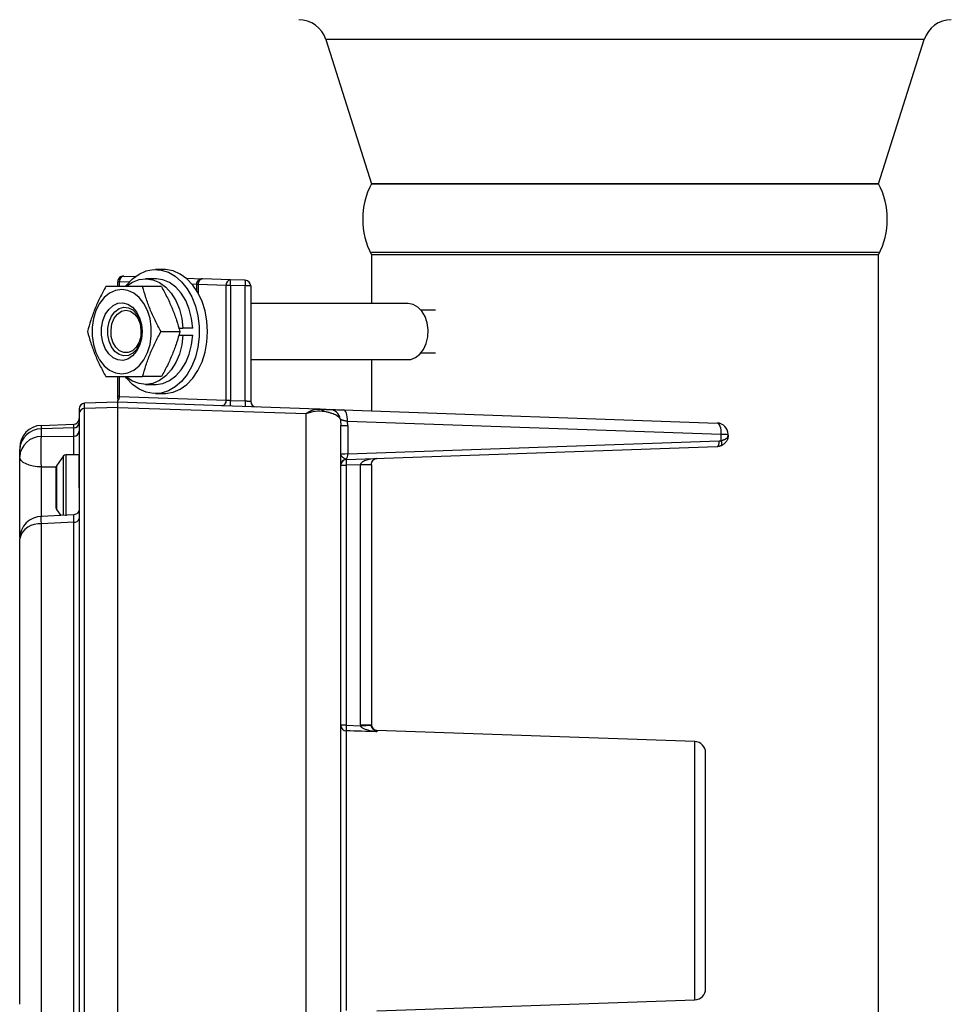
# Model space of a CAD drawing. Header units: inches. Extents: x -3.4 to 19.7, y -7.5 to 23.6.
# Tile 6 of 13: x 13.4 to 18.5, y 4.4 to 9.9. Entities that reach past the tile are written whole.
import ezdxf

# ---------------------------------------------------------------- set-up
doc = ezdxf.new("R2010")
doc.units = ezdxf.units.IN
doc.header["$MEASUREMENT"] = 0

msp = doc.modelspace()

# ---------------------------------------------------------------- linework, layer by layer
at = {"color": 7, "linetype": 'Continuous', "lineweight": 25}
for p, q in [((15.0586, 9.789), (15.3123, 8.9889)), ((18.381, 9.789), (15.0586, 9.789)), ((18.1273, 8.9889), (18.381, 9.789)), ((18.1273, 8.9889), (15.3123, 8.9889)), ((15.3123, 8.9889), (17.715, 8.9889)), ((17.715, 8.9889), (18.1273, 8.9889)), ((18.1273, 8.608), (15.3123, 8.608)), ((15.3123, 8.5952), (15.3123, 8.324)), ((18.1273, 8.5952), (15.3123, 8.5952)), ((18.1273, 2.86), (18.1273, 8.5952)), ((13.9372, 8.4764), (14.0022, 8.4742)), ((14.1597, 8.5125), (14.1138, 8.5125)), ((13.914, 8.4452), (13.9048, 8.4452)), ((13.9048, 8.4185), (13.9048, 8.4452)), ((13.914, 8.4185), (13.914, 8.4452)), ((13.9675, 8.4433), (13.914, 8.4452)), ((14.1465, 8.4185), (14.0422, 8.4185)), ((14.1138, 8.4615), (14.0586, 8.4615)), ((14.2839, 8.4643), (14.3738, 8.4612)), ((14.3155, 8.4327), (14.3415, 8.4318)), ((14.3415, 8.43), (14.3415, 8.3972)), ((14.3506, 8.43), (14.3415, 8.43)), ((14.5059, 8.4245), (14.3506, 8.43)), ((14.3506, 8.43), (14.3506, 8.3818)), ((14.5291, 8.4558), (14.3738, 8.4612)), ((14.5059, 7.7886), (14.5059, 8.4245)), ((14.528, 8.4245), (14.5059, 8.4245)), ((14.5291, 8.4245), (14.528, 8.4245)), ((14.6122, 8.4529), (14.5291, 8.4558)), ((14.5291, 8.4245), (14.5291, 7.787)), ((14.6122, 8.4216), (14.5291, 8.4245)), ((14.6122, 7.7841), (14.6122, 8.4216)), ((14.6423, 8.4216), (14.6122, 8.4216)), ((14.6423, 8.4216), (14.6423, 7.782)), ((15.5171, 8.324), (14.6423, 8.324)), ((15.6675, 8.2866), (15.5886, 8.2866)), ((13.8664, 8.1685), (13.8664, 8.1685)), ((13.8664, 8.1685), (13.8664, 8.1685)), ((14.1443, 8.1685), (14.2486, 8.1685)), ((14.2422, 8.188), (14.2653, 8.188)), ((14.2422, 8.149), (14.2653, 8.149)), ((14.3205, 8.188), (14.2653, 8.188)), ((14.2653, 8.149), (14.3205, 8.149)), ((15.627, 8.1685), (15.627, 8.1685)), ((15.627, 8.1685), (15.627, 8.1685)), ((15.5886, 8.0504), (15.6675, 8.0504)), ((14.6423, 8.013), (15.5171, 8.013)), ((15.3123, 8.013), (15.3123, 7.7284)), ((13.9048, 7.8099), (13.9048, 7.9185)), ((13.914, 7.8093), (13.914, 7.9185)), ((14.1465, 7.9185), (14.0422, 7.9185)), ((14.0586, 7.8755), (14.1138, 7.8755)), ((14.1138, 7.8245), (14.1597, 7.8245)), ((13.9048, 7.7776), (13.72, 7.7711)), ((13.72, 7.7414), (13.72, 7.7711)), ((13.9048, 7.794), (13.9048, 7.8099)), ((13.9048, 7.7776), (13.9048, 7.7844)), ((15.0188, 7.7387), (13.9048, 7.7776)), ((13.9048, 7.7472), (13.9048, 7.7776)), ((13.914, 7.8093), (14.5059, 7.7886)), ((14.5291, 7.787), (14.6122, 7.7841)), ((13.9048, 7.7473), (13.72, 7.7414)), ((13.72, 3.7139), (13.72, 7.7414)), ((13.9048, 5.7274), (13.9048, 7.7472)), ((13.9048, 7.7472), (14.9493, 7.7138)), ((14.9493, 3.7414), (14.9493, 7.7138)), ((15.1575, 7.7338), (17.232, 7.6614)), ((13.4805, 7.6483), (13.6597, 7.6545)), ((13.4805, 7.6286), (13.4805, 7.6483)), ((13.6597, 7.6343), (13.6597, 7.6545)), ((15.1423, 7.6484), (15.1805, 7.6484)), ((15.1796, 7.6714), (17.2541, 7.5989)), ((15.1805, 7.6484), (15.1805, 7.4898)), ((13.6597, 7.6343), (13.4805, 7.6286)), ((13.4805, 7.5857), (13.4805, 7.6286)), ((13.6597, 7.5884), (13.6597, 7.6343)), ((17.2541, 7.5642), (17.2541, 7.5989)), ((17.2541, 7.5989), (17.2923, 7.5989)), ((17.2923, 7.593), (17.2923, 7.5989)), ((13.4805, 7.5857), (13.6597, 7.5884)), ((15.1805, 7.4898), (17.243, 7.5618)), ((13.3598, 7.5233), (13.3598, 7.5139)), ((13.6898, 7.4851), (13.6152, 7.4851)), ((13.6152, 7.4851), (13.6152, 7.3026)), ((13.6898, 7.3026), (13.6898, 7.4851)), ((15.1725, 7.4586), (17.232, 7.5305)), ((13.6028, 7.4786), (13.565, 7.4239)), ((13.6028, 7.3026), (13.6028, 7.4786)), ((15.252, 7.4302), (15.1725, 7.4274)), ((15.252, 5.9866), (15.252, 7.4302)), ((15.3123, 7.4302), (15.252, 7.4302)), ((15.3123, 7.4302), (15.3123, 7.4333)), ((15.3123, 7.4302), (15.3123, 5.9866)), ((13.4805, 7.4177), (13.5606, 7.4181)), ((13.4805, 7.1416), (13.4805, 7.4177)), ((13.5623, 7.3026), (13.5623, 7.4154)), ((13.565, 7.4239), (13.565, 7.3026)), ((15.1423, 7.4274), (15.1725, 7.4274)), ((15.1725, 7.4274), (15.1725, 5.9846)), ((13.5623, 7.1898), (13.5623, 7.3026)), ((13.565, 7.3026), (13.565, 7.1812)), ((13.6028, 7.149), (13.6028, 7.3026)), ((13.6152, 7.3026), (13.6152, 7.147)), ((13.565, 7.1812), (13.5875, 7.1487)), ((13.6612, 7.1524), (13.4786, 7.1433)), ((13.6597, 7.1105), (13.4805, 7.1013)), ((13.4805, 4.3536), (13.4805, 7.1013)), ((13.6597, 4.3444), (13.6597, 7.1105)), ((15.1725, 5.9846), (15.1423, 5.9846)), ((15.1725, 5.9846), (15.2521, 5.9822)), ((15.252, 5.9866), (15.2521, 5.9822)), ((15.252, 5.9866), (15.3123, 5.9866)), ((17.107, 5.894), (15.3425, 5.9556)), ((15.3425, 5.9556), (15.3425, 5.9485)), ((15.1725, 5.9537), (15.1725, 4.4015)), ((17.107, 4.4612), (17.107, 5.894)), ((13.9048, 3.708), (13.9048, 5.7274)), ((15.3425, 4.3996), (17.107, 4.4612))]:
    msp.add_line(p, q, dxfattribs=at)
at = {"color": 7, "linetype": 'Continuous', "lineweight": 25, "flags": 128}
for points in [[(13.9494, 8.4221), (13.9531, 8.4268), (13.9862, 8.4614), (14.0231, 8.4877), (14.0625, 8.5048), (14.1034, 8.5122), (14.1447, 8.5097), (14.185, 8.4974), (14.2233, 8.4757), (14.2584, 8.4451), (14.2894, 8.4065), (14.3153, 8.3612), (14.3354, 8.3102), (14.3492, 8.2552), (14.3561, 8.1977), (14.3561, 8.1393), (14.3492, 8.0818), (14.3354, 8.0268), (14.3153, 7.9759), (14.2894, 7.9305), (14.2584, 7.8919), (14.2233, 7.8614), (14.185, 7.8396), (14.1447, 7.8273), (14.1034, 7.8248), (14.0625, 7.8322), (14.0231, 7.8493), (13.9862, 7.8756), (13.9531, 7.9103), (13.9489, 7.9156)], [(14.403, 8.1685), (14.3995, 8.2267), (14.3891, 8.2831), (14.3721, 8.3363), (14.349, 8.3846), (14.3204, 8.4268), (14.2873, 8.4614), (14.2504, 8.4877), (14.211, 8.5048), (14.1701, 8.5122), (14.1597, 8.5125)], [(13.9553, 8.4225), (13.9857, 8.4428), (14.0229, 8.4571), (14.0614, 8.4615), (14.0997, 8.4557), (14.1366, 8.44), (14.1708, 8.4148), (14.2012, 8.3812), (14.2266, 8.3401), (14.2461, 8.2931), (14.2592, 8.2419), (14.2653, 8.188)], [(14.3205, 8.188), (14.3144, 8.2419), (14.3013, 8.2931), (14.2817, 8.3401), (14.2563, 8.3812), (14.226, 8.4148), (14.1918, 8.44), (14.1549, 8.4557), (14.1165, 8.4615), (14.1138, 8.4615)], [(13.926, 8.4022), (13.8917, 8.3971), (13.8588, 8.382), (13.8289, 8.3576), (13.8032, 8.3249), (13.7829, 8.2854), (13.7689, 8.2407), (13.7617, 8.193), (13.7617, 8.1441), (13.7689, 8.0963), (13.7829, 8.0517), (13.8032, 8.0121), (13.8289, 7.9794), (13.8588, 7.955), (13.8917, 7.9399), (13.926, 7.9348), (13.9604, 7.9399), (13.9933, 7.955), (14.0232, 7.9794), (14.0489, 8.0121), (14.0692, 8.0517), (14.0832, 8.0963), (14.0904, 8.1441), (14.0904, 8.193), (14.0832, 8.2407), (14.0692, 8.2854), (14.0489, 8.3249), (14.0232, 8.3576), (13.9933, 8.382), (13.9604, 8.3971), (13.926, 8.4022)], [(14.0392, 8.1685), (14.0356, 8.1287), (14.0252, 8.0914), (14.0085, 8.059), (13.9867, 8.0334), (13.961, 8.0164), (13.9331, 8.0088), (13.9048, 8.0114), (13.8779, 8.0237), (13.8539, 8.0452), (13.8345, 8.0745), (13.8208, 8.1096), (13.8138, 8.1485), (13.8138, 8.1886), (13.8208, 8.2274), (13.8345, 8.2626), (13.8539, 8.2918), (13.8779, 8.3133), (13.9048, 8.3257), (13.9331, 8.3282), (13.961, 8.3207), (13.9867, 8.3036), (14.0085, 8.278), (14.0252, 8.2456), (14.0356, 8.2083), (14.0392, 8.1685)], [(14.0392, 8.1685), (14.0356, 8.1321), (14.0253, 8.0984), (14.0089, 8.0699), (13.9876, 8.0487), (13.9631, 8.0363), (13.9372, 8.0338), (13.9117, 8.0413), (13.8887, 8.0582), (13.8697, 8.0833), (13.8562, 8.1147), (13.8491, 8.1501), (13.8491, 8.1869), (13.8562, 8.2223), (13.8697, 8.2537), (13.8887, 8.2788), (13.9117, 8.2957), (13.9372, 8.3032), (13.9631, 8.3007), (13.9876, 8.2884), (14.0089, 8.2672), (14.0253, 8.2387), (14.0356, 8.2049), (14.0392, 8.1685)], [(15.5171, 8.013), (15.5309, 8.0142), (15.5576, 8.0239), (15.5817, 8.0427), (15.6018, 8.0694), (15.6166, 8.1023), (15.6251, 8.1394), (15.6268, 8.1783), (15.6217, 8.2166), (15.6099, 8.2518), (15.5923, 8.2819), (15.57, 8.3048), (15.5444, 8.3191), (15.5171, 8.324)], [(13.9499, 8.2866), (13.9746, 8.2814), (13.997, 8.2661), (14.0152, 8.2422), (14.0277, 8.2117), (14.0332, 8.1773), (14.0314, 8.1422), (14.0223, 8.1095), (14.0067, 8.0819), (13.9862, 8.0621), (13.9624, 8.0517), (13.9375, 8.0517), (13.9137, 8.0621), (13.8931, 8.0819), (13.8776, 8.1095), (13.8685, 8.1422), (13.8667, 8.1773), (13.8722, 8.2117), (13.8846, 8.2422), (13.9029, 8.2661), (13.9253, 8.2814), (13.9499, 8.2866)], [(14.2653, 8.149), (14.2592, 8.0952), (14.2461, 8.0439), (14.2266, 7.9969), (14.2012, 7.9559), (14.1708, 7.9222), (14.1366, 7.8971), (14.0997, 7.8813), (14.0614, 7.8755), (14.0229, 7.8799), (13.9857, 7.8942), (13.9554, 7.9144)], [(14.1138, 7.8755), (14.1165, 7.8755), (14.1549, 7.8813), (14.1918, 7.8971), (14.226, 7.9222), (14.2563, 7.9559), (14.2817, 7.9969), (14.3013, 8.0439), (14.3144, 8.0952), (14.3205, 8.149)], [(14.1597, 7.8245), (14.1701, 7.8248), (14.211, 7.8322), (14.2504, 7.8493), (14.2873, 7.8756), (14.3204, 7.9103), (14.349, 7.9524), (14.3721, 8.0008), (14.3891, 8.0539), (14.3995, 8.1104), (14.403, 8.1685)], [(15.1796, 7.6714), (15.1795, 7.6835), (15.1785, 7.6951), (15.1766, 7.7058), (15.1739, 7.7152), (15.1705, 7.723), (15.1665, 7.7288), (15.1621, 7.7325), (15.1575, 7.7338)], [(17.2541, 7.5989), (17.254, 7.611), (17.253, 7.6226), (17.2511, 7.6334), (17.2484, 7.6428), (17.245, 7.6506), (17.241, 7.6564), (17.2366, 7.66), (17.232, 7.6614)], [(17.232, 7.5305), (17.2343, 7.5312), (17.2365, 7.533), (17.2385, 7.536), (17.2402, 7.5398), (17.2415, 7.5446), (17.2425, 7.5499), (17.243, 7.5557), (17.243, 7.5618)], [(17.2541, 7.5354), (17.2557, 7.5366), (17.257, 7.5387), (17.2577, 7.5416), (17.258, 7.5452), (17.2577, 7.5494), (17.257, 7.5541), (17.2557, 7.5591), (17.2541, 7.5642)], [(13.4805, 7.4177), (13.4567, 7.4191), (13.434, 7.4225), (13.4131, 7.4278), (13.3949, 7.4348), (13.38, 7.4431), (13.3689, 7.4527), (13.3621, 7.4629), (13.3598, 7.4736)]]:
    msp.add_lwpolyline(points, dxfattribs=at)
at = {"color": 7, "linetype": 'Continuous', "lineweight": 25}
for centre, radius, start, end in [((14.9085, 9.7414), 0.1575, 17.592, 90), ((18.5311, 9.7414), 0.1575, 90, 162.408), ((15.6873, 8.792), 0.4235, 152.3035, 207.6965), ((17.7523, 8.792), 0.4235, 332.3035, 27.6965), ((13.9361, 8.4452), 0.0313, 88, 180), ((13.9419, 8.4487), 0.0282, 99.7084, 187.1069), ((14.3727, 8.43), 0.0312, 88, 180), ((14.3785, 8.4335), 0.0282, 99.7084, 187.1069), ((14.5338, 8.428), 0.0282, 99.7084, 187.1069), ((14.305, 8.4402), 0.2246, 356.0129, 3.9871), ((14.3881, 8.4373), 0.2246, 356.0129, 3.9871), ((14.6111, 8.4216), 0.0313, 0, 88), ((13.7211, 7.7399), 0.0312, 92, 180), ((13.8765, 7.809), 0.0374, 319.0714, 0.5096), ((14.4779, 7.7851), 0.0282, 279.7084, 7.1069), ((14.7531, 7.7714), 0.2246, 176.0129, 183.9871), ((14.8362, 7.7685), 0.2246, 176.0129, 183.9871), ((14.6736, 7.782), 0.0313, 180, 268), ((13.7197, 7.7114), 0.0299, 89.5467, 177.5638), ((15.0166, 7.6891), 0.0496, 47.1945, 87.5204), ((15.0776, 7.6741), 0.0625, 10.0463, 87.9856), ((13.4848, 7.5233), 0.125, 92, 180), ((13.6586, 7.6858), 0.0313, 272, 360), ((13.6599, 7.6643), 0.0299, 269.5467, 357.5638), ((17.2298, 7.5989), 0.0625, 0, 88), ((13.4795, 7.5088), 0.1198, 89.5467, 177.5638), ((13.6602, 7.618), 0.0296, 268.885, 356.8304), ((13.4782, 7.4672), 0.1186, 88.928, 176.8792), ((13.6152, 7.4701), 0.015, 90, 145.3048), ((15.1467, 7.4833), 0.0344, 314.7964, 10.8767), ((15.1734, 7.4278), 0.0311, 94.535, 179.8311), ((15.1736, 7.4274), 0.0312, 92, 158.8249), ((15.3965, 7.443), 0.2246, 176.0129, 183.9871), ((15.2668, 7.8743), 0.4433, 268.1014, 275.8986), ((13.5773, 7.4154), 0.015, 145.3048, 180), ((13.5773, 7.1898), 0.015, 180, 214.6952), ((13.4848, 7.0184), 0.125, 90, 180), ((13.4659, 6.9933), 0.109, 82.3162, 166.6723), ((13.6633, 7.1376), 0.0273, 262.3779, 346.8064), ((15.1734, 5.9847), 0.0311, 180.2768, 268.3006), ((14.8391, 15.0063), 9.0336, 272.6203, 273.00289), ((15.3436, 5.9868), 0.0312, 180, 268), ((17.1048, 5.8315), 0.0625, 0, 88), ((17.1048, 4.5236), 0.0625, 272, 0)]:
    msp.add_arc(centre, radius, start, end, dxfattribs=at)
for points, knots in [([(13.8381, 8.4185), (13.8265, 8.3977), (13.8155, 8.3769), (13.7951, 8.3352), (13.7762, 8.2935), (13.761, 8.2519), (13.7475, 8.2102), (13.7415, 8.1894), (13.7361, 8.1685)], [0, 0, 0, 0, 0.25, 0.25, 0.5, 0.75, 0.75, 1, 1, 1, 1]), ([(14.0422, 8.4185), (14.0221, 8.4185), (14.0026, 8.4185), (13.9652, 8.4185), (13.9293, 8.4185), (13.8971, 8.4185), (13.8665, 8.4185), (13.852, 8.4185), (13.8381, 8.4185)], [0, 0, 0, 0, 0.25, 0.25, 0.5, 0.75, 0.75, 1, 1, 1, 1]), ([(14.1443, 8.1685), (14.1327, 8.1894), (14.1217, 8.2102), (14.1012, 8.2519), (14.0824, 8.2935), (14.0672, 8.3352), (14.0536, 8.3769), (14.0476, 8.3977), (14.0422, 8.4185)], [0, 0, 0, 0, 0.25, 0.25, 0.5, 0.75, 0.75, 1, 1, 1, 1]), ([(14.1465, 8.4185), (14.1581, 8.3977), (14.1692, 8.3769), (14.1896, 8.3352), (14.2084, 8.2935), (14.2236, 8.2519), (14.2372, 8.2102), (14.2432, 8.1894), (14.2486, 8.1685)], [0, 0, 0, 0, 0.25, 0.25, 0.5, 0.75, 0.75, 1, 1, 1, 1]), ([(13.7361, 8.1685), (13.7415, 8.1477), (13.7475, 8.1269), (13.761, 8.0852), (13.7762, 8.0435), (13.7951, 8.0019), (13.8155, 7.9602), (13.8265, 7.9394), (13.8381, 7.9185)], [0, 0, 0, 0, 0.25, 0.25, 0.5, 0.75, 0.75, 1, 1, 1, 1]), ([(14.0422, 7.9185), (14.0476, 7.9394), (14.0536, 7.9602), (14.0672, 8.0019), (14.0824, 8.0435), (14.1012, 8.0852), (14.1217, 8.1269), (14.1327, 8.1477), (14.1443, 8.1685)], [0, 0, 0, 0, 0.25, 0.25, 0.5, 0.75, 0.75, 1, 1, 1, 1]), ([(14.2486, 8.1685), (14.2432, 8.1477), (14.2372, 8.1269), (14.2236, 8.0852), (14.2084, 8.0435), (14.1896, 8.0019), (14.1692, 7.9602), (14.1581, 7.9394), (14.1465, 7.9185)], [0, 0, 0, 0, 0.25, 0.25, 0.5, 0.75, 0.75, 1, 1, 1, 1]), ([(13.8381, 7.9185), (13.852, 7.9185), (13.8665, 7.9185), (13.8971, 7.9185), (13.9293, 7.9185), (13.9652, 7.9185), (14.0026, 7.9185), (14.0221, 7.9185), (14.0422, 7.9185)], [0, 0, 0, 0, 0.25, 0.25, 0.5, 0.75, 0.75, 1, 1, 1, 1]), ([(13.9048, 7.8099), (13.9048, 7.8099), (13.9049, 7.8099), (13.9055, 7.8099), (13.9064, 7.8098), (13.9077, 7.8097), (13.9094, 7.8096), (13.9115, 7.8095), (13.9131, 7.8094), (13.914, 7.8093)], [0, 0, 0, 0, 0.136097, 0.274435, 0.415022, 0.557865, 0.702971, 0.850348, 1, 1, 1, 1]), ([(14.5059, 7.7886), (14.5066, 7.7886), (14.5082, 7.7885), (14.5111, 7.7883), (14.5146, 7.788), (14.5188, 7.7877), (14.5237, 7.7874), (14.5272, 7.7871), (14.5291, 7.787)], [0, 0, 0, 0, 0.117895, 0.255309, 0.412236, 0.588667, 0.784592, 1, 1, 1, 1]), ([(14.6122, 7.7841), (14.6133, 7.784), (14.6154, 7.7839), (14.6186, 7.7837), (14.6215, 7.7835), (14.6241, 7.7833), (14.6265, 7.7831), (14.6286, 7.783), (14.6305, 7.7828), (14.6321, 7.7827), (14.6346, 7.7825), (14.6375, 7.7823), (14.6403, 7.7821), (14.642, 7.782), (14.6422, 7.782), (14.6423, 7.782)], [0, 0, 0, 0, 0.070005, 0.136417, 0.199236, 0.258461, 0.314094, 0.366132, 0.414577, 0.459428, 0.500686, 0.630449, 0.756911, 0.880089, 1, 1, 1, 1]), ([(13.6898, 7.7127), (13.6898, 7.5455), (13.6898, 7.2684), (13.6898, 6.5631), (13.6898, 6.1502), (13.6898, 5.306), (13.6898, 4.893), (13.6898, 4.1874), (13.6898, 3.9101), (13.6898, 3.7425)], [0, 0, 0, 0, 0.25, 0.25, 0.5, 0.5, 0.75, 0.75, 1, 1, 1, 1]), ([(14.9493, 7.7138), (14.9514, 7.7152), (14.9554, 7.718), (14.9613, 7.7216), (14.9667, 7.7247), (14.9718, 7.7273), (14.9766, 7.7295), (14.9809, 7.7313), (14.9868, 7.7335), (14.9942, 7.7359), (15.003, 7.7377), (15.0112, 7.7387), (15.0163, 7.7387), (15.0188, 7.7387)], [0, 0, 0, 0, 0.086334, 0.167633, 0.243903, 0.315152, 0.381386, 0.442612, 0.498835, 0.633782, 0.762273, 0.884335, 1, 1, 1, 1]), ([(15.0188, 7.7387), (15.0203, 7.7386), (15.0235, 7.7385), (15.0279, 7.7384), (15.032, 7.7382), (15.036, 7.7381), (15.0397, 7.7379), (15.0432, 7.7378), (15.0465, 7.7377), (15.0504, 7.7376), (15.0547, 7.7374), (15.0588, 7.7373), (15.0625, 7.7371), (15.0668, 7.737), (15.0714, 7.7368), (15.0752, 7.7367), (15.078, 7.7366), (15.0792, 7.7366), (15.0798, 7.7365)], [0, 0, 0, 0, 0.029076, 0.058723, 0.088975, 0.119866, 0.15143, 0.183694, 0.216687, 0.250435, 0.310641, 0.375594, 0.434143, 0.500717, 0.621461, 0.750176, 0.868578, 1, 1, 1, 1]), ([(15.1391, 7.685), (15.1386, 7.6858), (15.1376, 7.6874), (15.1355, 7.6899), (15.1331, 7.6925), (15.1301, 7.6952), (15.1266, 7.6979), (15.1225, 7.7006), (15.1163, 7.7043), (15.1072, 7.7087), (15.0959, 7.7131), (15.0857, 7.7165), (15.0779, 7.7188), (15.0694, 7.7212), (15.0604, 7.7234), (15.0537, 7.7248), (15.0504, 7.7255)], [0, 0, 0, 0, 0.075358, 0.149316, 0.221897, 0.293127, 0.36303, 0.431632, 0.49896, 0.630298, 0.749196, 0.802486, 0.854137, 0.904216, 0.952807, 1, 1, 1, 1]), ([(15.0798, 7.7365), (15.0799, 7.7365), (15.0802, 7.7365), (15.0811, 7.7365), (15.0824, 7.7365), (15.0841, 7.7364), (15.0872, 7.7363), (15.0928, 7.7361), (15.102, 7.7358), (15.1132, 7.7354), (15.125, 7.735), (15.1362, 7.7346), (15.1465, 7.7342), (15.1538, 7.734), (15.1575, 7.7338)], [0, 0, 0, 0, 0.049855, 0.099617, 0.149452, 0.199525, 0.249998, 0.374276, 0.49971, 0.624206, 0.749317, 0.833122, 0.916432, 1, 1, 1, 1]), ([(15.1391, 7.685), (15.1392, 7.6848), (15.1395, 7.6843), (15.1405, 7.6832), (15.1428, 7.6817), (15.1465, 7.6798), (15.1511, 7.678), (15.1568, 7.6762), (15.1638, 7.6744), (15.1717, 7.6727), (15.1773, 7.6718), (15.1796, 7.6714)], [0, 0, 0, 0, 0.04984, 0.133225, 0.250045, 0.377289, 0.499786, 0.608058, 0.749372, 0.898355, 1, 1, 1, 1]), ([(15.1423, 3.8067), (15.1423, 3.9002), (15.1423, 4.142), (15.1423, 4.8413), (15.1423, 5.2776), (15.1423, 6.1775), (15.1423, 6.6139), (15.1423, 7.3131), (15.1423, 7.5549), (15.1423, 7.6484)], [0, 0, 0, 0, 0.25, 0.25, 0.5, 0.5, 0.75, 0.75, 1, 1, 1, 1]), ([(17.2541, 7.5642), (17.2556, 7.5645), (17.2586, 7.5652), (17.2629, 7.5665), (17.2672, 7.5679), (17.2712, 7.5696), (17.2751, 7.5714), (17.2787, 7.5735), (17.2826, 7.5762), (17.2866, 7.5797), (17.2897, 7.5838), (17.2919, 7.5883), (17.2922, 7.5913), (17.2923, 7.593)], [0, 0, 0, 0, 0.063034, 0.128148, 0.195412, 0.26489, 0.336639, 0.41071, 0.487151, 0.609419, 0.747139, 0.852407, 1, 1, 1, 1]), ([(17.2923, 7.593), (17.2923, 7.5915), (17.2922, 7.5886), (17.2918, 7.5846), (17.2912, 7.5811), (17.2905, 7.578), (17.2892, 7.573), (17.2866, 7.5664), (17.282, 7.5581), (17.2762, 7.5508), (17.2694, 7.5444), (17.2621, 7.5392), (17.2567, 7.5366), (17.2541, 7.5354)], [0, 0, 0, 0, 0.064171, 0.121562, 0.172173, 0.216004, 0.253055, 0.390774, 0.513081, 0.645224, 0.770228, 0.888375, 1, 1, 1, 1]), ([(13.4805, 7.4177), (13.4804, 7.4199), (13.4802, 7.4241), (13.48, 7.4301), (13.4798, 7.4355), (13.4796, 7.4428), (13.4794, 7.4512), (13.4792, 7.4594), (13.4791, 7.4656), (13.479, 7.4701), (13.4789, 7.4743), (13.4789, 7.4784), (13.4788, 7.4836), (13.4787, 7.4918), (13.4786, 7.5018), (13.4786, 7.5175), (13.4787, 7.5321), (13.4789, 7.546), (13.4791, 7.5552), (13.4793, 7.5637), (13.4796, 7.5714), (13.48, 7.5791), (13.4803, 7.5835), (13.4805, 7.5857)], [0, 0, 0, 0, 0.037018, 0.069994, 0.098927, 0.123819, 0.186778, 0.228954, 0.250068, 0.281734, 0.297556, 0.313363, 0.344911, 0.376342, 0.438685, 0.500124, 0.623759, 0.681772, 0.749991, 0.801513, 0.860357, 0.92652, 1, 1, 1, 1]), ([(13.66, 7.4851), (13.6601, 7.4952), (13.6602, 7.5219), (13.66, 7.5609), (13.6598, 7.5792), (13.6597, 7.5884)], [0, 0, 0, 0, 0.234956, 0.617093, 1, 1, 1, 1]), ([(17.243, 7.5618), (17.244, 7.5618), (17.2459, 7.562), (17.2487, 7.5625), (17.2514, 7.5632), (17.2532, 7.5639), (17.2541, 7.5642)], [0, 0, 0, 0, 0.251992, 0.501454, 0.750185, 1, 1, 1, 1]), ([(13.3598, 7.4736), (13.3598, 7.4771), (13.3598, 7.4841), (13.3598, 7.4943), (13.3598, 7.5043), (13.3598, 7.5107), (13.3598, 7.5139)], [0, 0, 0, 0, 0.250019, 0.5, 0.749981, 1, 1, 1, 1]), ([(15.171, 7.4588), (15.1707, 7.4589), (15.1694, 7.4593), (15.1673, 7.4605), (15.1646, 7.4624), (15.1611, 7.465), (15.157, 7.4683), (15.1523, 7.4723), (15.1484, 7.476), (15.1451, 7.4799), (15.1428, 7.4839), (15.1425, 7.4864), (15.1423, 7.4878)], [0, 0, 0, 0, 0.033436, 0.125117, 0.191173, 0.250176, 0.402529, 0.500562, 0.620714, 0.750063, 0.871952, 1, 1, 1, 1]), ([(17.2541, 7.5354), (17.2527, 7.5349), (17.2497, 7.5337), (17.2446, 7.5322), (17.2386, 7.531), (17.2343, 7.5307), (17.232, 7.5305)], [0, 0, 0, 0, 0.19802, 0.430697, 0.698026, 1, 1, 1, 1]), ([(13.3598, 7.0257), (13.3598, 7.0305), (13.3598, 7.0496), (13.3598, 7.0915), (13.3598, 7.1505), (13.3598, 7.2158), (13.3598, 7.2837), (13.3598, 7.3511), (13.3598, 7.4154), (13.3598, 7.4545), (13.3598, 7.4736)], [0, 0, 0, 0, 0.044896, 0.179115, 0.31759, 0.458297, 0.599003, 0.737479, 0.871698, 1, 1, 1, 1]), ([(15.3425, 7.4646), (15.319, 7.4637), (15.2959, 7.4597), (15.2709, 7.4505), (15.2642, 7.4469), (15.2549, 7.4393), (15.2523, 7.4352), (15.2521, 7.4312)], [0, 0, 0, 0, 0.5, 0.5, 0.75, 0.75, 1, 1, 1, 1]), ([(15.3123, 7.4333), (15.3123, 7.4373), (15.3131, 7.4413), (15.3161, 7.4487), (15.3183, 7.4522), (15.3266, 7.4608), (15.3345, 7.4643), (15.3425, 7.4646)], [0, 0, 0, 0, 0.25, 0.25, 0.5, 0.5, 1, 1, 1, 1]), ([(13.6898, 7.1835), (13.6894, 7.1797), (13.6886, 7.1718), (13.6818, 7.1615), (13.6718, 7.1541), (13.6639, 7.1529), (13.6601, 7.1523)], [0, 0, 0, 0, 0.241104, 0.500267, 0.759317, 1, 1, 1, 1]), ([(13.4805, 7.1013), (13.48, 7.1102), (13.4793, 7.1254), (13.4788, 7.1383), (13.4786, 7.1441), (13.4787, 7.1428), (13.4787, 7.1425)], [0, 0, 0, 0, 0.363505, 0.622805, 0.933297, 1, 1, 1, 1]), ([(13.6597, 7.1105), (13.6598, 7.1212), (13.66, 7.1425), (13.6602, 7.1548), (13.6601, 7.1517), (13.6601, 7.1514)], [0, 0, 0, 0, 0.476394, 0.950125, 1, 1, 1, 1]), ([(13.3598, 4.4365), (13.3598, 4.4434), (13.3598, 4.4573), (13.3598, 4.4785), (13.3598, 4.4998), (13.3598, 4.5214), (13.3598, 4.5433), (13.3598, 4.5654), (13.3598, 4.5877), (13.3598, 4.6102), (13.3598, 4.633), (13.3598, 4.656), (13.3598, 4.6793), (13.3598, 4.7442), (13.3598, 4.8541), (13.3598, 5.0156), (13.3598, 5.185), (13.3598, 5.3621), (13.3598, 5.5434), (13.3598, 5.7275), (13.3598, 5.9116), (13.3598, 6.0929), (13.3598, 6.27), (13.3598, 6.4394), (13.3598, 6.6009), (13.3598, 6.7188), (13.3598, 6.799), (13.3598, 6.8448), (13.3598, 6.8897), (13.3598, 6.9336), (13.3598, 6.9767), (13.3598, 7.0045), (13.3598, 7.0184)], [0, 0, 0, 0, 0.009833, 0.019656, 0.029471, 0.03928, 0.049085, 0.058888, 0.068692, 0.078497, 0.088307, 0.098122, 0.107946, 0.11778, 0.179648, 0.241524, 0.305567, 0.369617, 0.434806, 0.500001, 0.56519, 0.630386, 0.694429, 0.758479, 0.820347, 0.882223, 0.901878, 0.921502, 0.94111, 0.960718, 0.980343, 1, 1, 1, 1]), ([(15.1725, 5.9846), (15.1724, 5.9812), (15.1723, 5.9775), (15.1722, 5.9705), (15.1721, 5.9671), (15.1721, 5.9612), (15.1722, 5.9587), (15.1723, 5.9552), (15.1724, 5.9541), (15.1725, 5.9537)], [0, 0, 0, 0, 0.25, 0.25, 0.5, 0.5, 0.75, 0.75, 1, 1, 1, 1]), ([(15.3425, 5.9485), (15.3394, 5.9487), (15.3312, 5.9494), (15.3183, 5.9511), (15.305, 5.9536), (15.2924, 5.9566), (15.281, 5.9602), (15.2711, 5.9643), (15.2642, 5.9681), (15.2597, 5.9713), (15.2566, 5.9742), (15.2544, 5.9768), (15.2529, 5.9794), (15.2523, 5.9813), (15.2521, 5.9822)], [0, 0, 0, 0, 0.0926406, 0.2499386, 0.3917688, 0.4997118, 0.6393771, 0.7495061, 0.8178978, 0.874568, 0.9117471, 0.9446176, 0.9737576, 1, 1, 1, 1]), ([(15.3425, 5.9485), (15.3357, 5.9514), (15.3289, 5.9557), (15.3203, 5.9646), (15.3178, 5.968), (15.3139, 5.976), (15.3126, 5.9805), (15.3123, 5.9851)], [0, 0, 0, 0, 0.5, 0.5, 0.75, 0.75, 1, 1, 1, 1]), ([(17.1673, 4.5237), (17.1673, 4.5255), (17.1673, 4.5952), (17.1673, 4.84), (17.1673, 5.0053), (17.1673, 5.3498), (17.1673, 5.5151), (17.1673, 5.76), (17.1673, 5.8297), (17.1673, 5.8315)], [0, 0, 0, 0, 0.25, 0.25, 0.5, 0.5, 0.75, 0.75, 1, 1, 1, 1])]:
    msp.add_open_spline(points, degree=3, knots=knots, dxfattribs=at)
for points in [[(13.6898, 7.7399), (13.6898, 7.7399), (13.6898, 7.7306), (13.6898, 7.7127)], [(14.9493, 7.7138), (14.9844, 7.7275), (15.0188, 7.7319), (15.0504, 7.7255)], [(15.1391, 7.685), (15.1412, 7.673), (15.1423, 7.6608), (15.1423, 7.6484)], [(15.1805, 7.6484), (15.1805, 7.6561), (15.1802, 7.6638), (15.1796, 7.6714)], [(15.1805, 7.4898), (15.1576, 7.4886), (15.1423, 7.4878), (15.1423, 7.4878)], [(15.1725, 7.4586), (15.172, 7.4586), (15.1715, 7.4587), (15.171, 7.4588)], [(15.2521, 7.4312), (15.252, 7.4309), (15.252, 7.4305), (15.252, 7.4302)], [(15.3123, 5.9851), (15.3123, 5.9856), (15.3123, 5.9861), (15.3123, 5.9866)], [(15.3425, 5.9485), (15.2858, 5.9502), (15.2291, 5.9519), (15.1725, 5.9537)]]:
    msp.add_open_spline(points, degree=3, dxfattribs=at)

doc.saveas('drawing.dxf')
